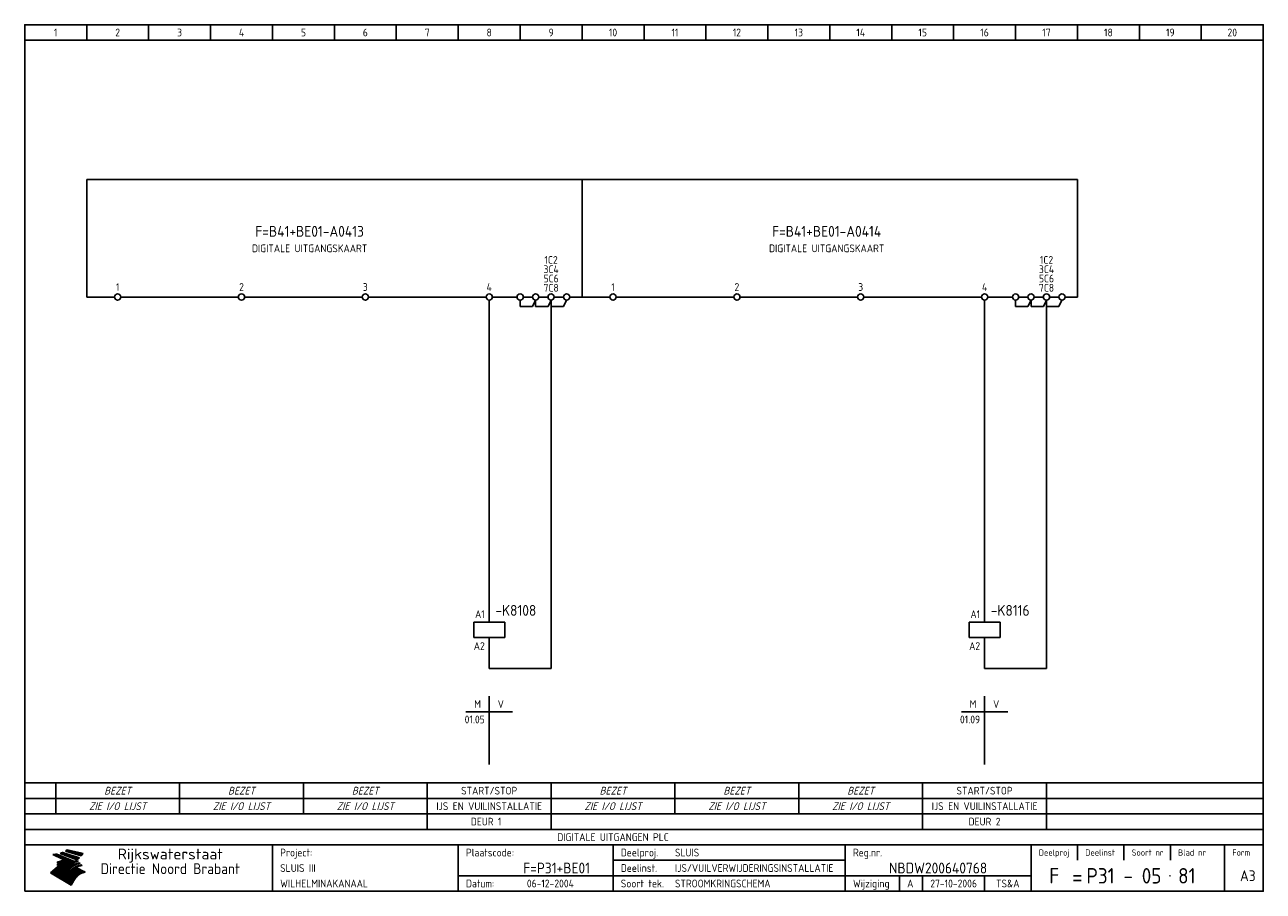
# Model space of a CAD drawing. Extents: x 10 to 410, y 10 to 290.
import ezdxf
from ezdxf.enums import TextEntityAlignment as Align

# ---------------------------------------------------------------- set-up
doc = ezdxf.new("R2010")
doc.units = 0
doc.header["$LTSCALE"] = 15
doc.header["$MEASUREMENT"] = 0
for name, color, linetype in [('0-25', 7, 'CONTINUOUS'), ('0-35', 2, 'CONTINUOUS'), ('0-50', 3, 'CONTINUOUS'), ('B-25', 7, 'CONTINUOUS'), ('B-35', 2, 'CONTINUOUS'), ('S-25', 7, 'CONTINUOUS')]:
    doc.layers.add(name, color=color, linetype=linetype)
doc.styles.add('ISO', font='iso.shx')
doc.styles.get("Standard").update_dxf_attribs({"font": 'iso.shx'})

# ---------------------------------------------------------------- blocks, each defined once
blk = doc.blocks.new('0035')
at = {"layer": 'S-25'}
blk.add_circle((0, 0), 1, dxfattribs=at)
at = {"layer": 'B-25'}
blk.add_attdef('OM1', text='', height=2.5, dxfattribs=at).set_placement((0, -3.01), align=Align.MIDDLE)
blk = doc.blocks.new('0059')
at = {"layer": 'S-25'}
for p, q in [((0, 0), (0, -5)), ((-5, -5), (5, -5)), ((-5, -10), (-5, -5)), ((5, -10), (5, -5)), ((-5, -10), (5, -10)), ((0, -10), (0, -15))]:
    blk.add_line(p, q, dxfattribs=at)
at = {"layer": 'B-25'}
for tag, p in [('KN1', (-1.43, -3.73)), ('KN2', (-1.43, -14.01))]:
    blk.add_attdef(tag, text='', height=2.5, dxfattribs=at).set_placement(p, align=Align.RIGHT)
at = {"layer": 'B-35'}
blk.add_attdef('KT', (7.14, -8.99), '', height=3.5, dxfattribs=at)
blk = doc.blocks.new('0060')
at = {"layer": 'S-25'}
for p, q in [((0, 0), (0, -22)), ((-7.5, -5), (0, -5)), ((7.5, -5), (0, -5))]:
    blk.add_line(p, q, dxfattribs=at)
at = {"layer": 'B-25', "style": 'ISO'}
blk.add_text('M', height=2.5, dxfattribs=at).set_placement((-3.75, -2.5), align=Align.MIDDLE_CENTER)
blk.add_text('V', height=2.5, dxfattribs=at).set_placement((3.75, -2.5), align=Align.MIDDLE)
at = {"layer": 'B-25'}
for tag, p in [('M1', (-1.43, -8.73)), ('M2', (-1.43, -12.73)), ('M3', (-1.43, -16.73)), ('M4', (-1.43, -20.73))]:
    blk.add_attdef(tag, text='', height=2.5, dxfattribs=at).set_placement(p, align=Align.RIGHT)
for tag, p in [('V1', (1.57, -8.73)), ('V2', (1.57, -12.73)), ('V3', (1.57, -16.73)), ('V4', (1.57, -20.73))]:
    blk.add_attdef(tag, p, '', height=2.5, dxfattribs=at)
blk = doc.blocks.new('KADERA3')
at = {"layer": '0-25'}
for p, q in [((30, 285), (30, 290)), ((50, 285), (50, 290)), ((70, 285), (70, 290)), ((90, 285), (90, 290)), ((110, 285), (110, 290)), ((130, 285), (130, 290)), ((150, 285), (150, 290)), ((170, 285), (170, 290)), ((190, 285), (190, 290)), ((210, 285), (210, 290)), ((230, 285), (230, 290)), ((250, 285), (250, 290)), ((270, 285), (270, 290)), ((290, 285), (290, 290)), ((310, 285), (310, 290)), ((330, 285), (330, 290)), ((350, 285), (350, 290)), ((370, 285), (370, 290)), ((390, 285), (390, 290)), ((10, 285), (410, 285)), ((410, 35), (10, 35)), ((410, 30), (10, 30)), ((350, 25), (350, 20)), ((365, 25), (365, 20)), ((380, 25), (380, 20)), ((200, 20), (275, 20)), ((150, 15), (335, 15)), ((292.5, 15), (292.5, 10)), ((300, 15), (300, 10)), ((320, 15), (320, 10))]:
    blk.add_line(p, q, dxfattribs=at)
at = {"layer": '0-25', "color": 7}
for p, q in [((19.1, 21.89), (25.12, 19)), ((19.1, 21.89), (25.12, 19)), ((19.17, 21.86), (20.7, 21.86)), ((19.29, 21.8), (20.83, 21.8)), ((19.4, 21.75), (20.96, 21.75)), ((19.52, 21.69), (21.09, 21.69)), ((19.64, 21.63), (21.22, 21.63)), ((19.74, 21.92), (20.56, 21.92)), ((19.75, 21.58), (21.36, 21.58)), ((19.87, 21.52), (21.49, 21.52)), ((19.99, 21.47), (21.62, 21.47)), ((20.11, 21.41), (21.75, 21.41)), ((20.22, 21.35), (21.88, 21.35)), ((20.25, 21.97), (20.43, 21.97)), ((20.34, 21.3), (22.02, 21.3)), ((20.38, 21.99), (26.02, 19.59)), ((20.38, 21.99), (26.02, 19.59)), ((20.46, 21.24), (22.15, 21.24)), ((20.57, 21.18), (22.28, 21.18)), ((20.69, 21.13), (22.41, 21.13)), ((20.81, 21.07), (22.55, 21.07)), ((20.92, 21.02), (22.68, 21.02)), ((21.04, 20.96), (22.81, 20.96)), ((21.16, 20.9), (22.94, 20.9)), ((21.27, 20.85), (23.07, 20.85)), ((21.39, 20.79), (23.21, 20.79)), ((21.47, 22.25), (26.83, 20.19)), ((21.47, 22.25), (26.83, 20.19)), ((21.49, 22.25), (23.07, 22.25)), ((21.51, 20.73), (23.34, 20.73)), ((21.6, 22.2), (23.25, 22.2)), ((21.63, 20.68), (23.47, 20.68)), ((21.65, 22.31), (22.89, 22.31)), ((21.74, 20.62), (23.6, 20.62)), ((21.75, 22.14), (23.42, 22.14)), ((21.8, 22.37), (22.71, 22.37)), ((21.86, 20.57), (23.73, 20.57)), ((21.9, 22.08), (23.6, 22.08)), ((21.94, 22.42), (22.53, 22.42)), ((21.98, 20.51), (23.87, 20.51)), ((22.04, 22.03), (23.78, 22.03)), ((22.06, 22.48), (22.36, 22.48)), ((22.09, 20.45), (24, 20.45)), ((22.18, 22.53), (27.65, 20.8)), ((22.18, 22.53), (27.65, 20.8)), ((22.19, 21.97), (23.96, 21.97)), ((22.21, 20.4), (24.13, 20.4)), ((22.33, 20.34), (24.26, 20.34)), ((22.34, 21.92), (24.13, 21.92)), ((22.37, 20), (23.08, 20)), ((22.44, 20.28), (24.4, 20.28)), ((22.48, 21.86), (24.31, 21.86)), ((22.49, 20.06), (23.04, 20.06)), ((22.56, 20.23), (24.53, 20.23)), ((22.61, 20.12), (22.93, 20.12)), ((22.63, 21.8), (24.49, 21.8)), ((22.68, 20.17), (24.66, 20.17)), ((22.71, 20.17), (22.82, 20.17)), ((23.11, 20.02), (22.77, 20.2)), ((23.11, 20.02), (22.77, 20.2)), ((22.78, 21.75), (24.67, 21.75)), ((22.79, 20.12), (24.79, 20.12)), ((22.91, 20.06), (24.92, 20.06)), ((22.92, 21.69), (24.85, 21.69)), ((23.03, 20), (25.06, 20)), ((23.07, 21.63), (25.02, 21.63)), ((23.14, 22.99), (28.22, 21.46)), ((23.14, 22.99), (28.22, 21.46)), ((23.15, 22.98), (25.33, 22.98)), ((23.22, 21.58), (25.2, 21.58)), ((23.23, 23.04), (25.09, 23.04)), ((23.32, 23.1), (24.84, 23.1)), ((23.34, 22.93), (25.57, 22.93)), ((23.36, 21.52), (25.38, 21.52)), ((23.4, 23.15), (24.6, 23.15)), ((23.49, 23.21), (24.36, 23.21)), ((23.51, 21.47), (25.56, 21.47)), ((23.52, 22.87), (25.81, 22.87)), ((23.57, 23.27), (24.12, 23.27)), ((23.64, 23.32), (23.87, 23.32)), ((23.66, 21.41), (25.74, 21.41)), ((23.7, 23.36), (28.82, 22.17)), ((23.7, 23.36), (28.82, 22.17)), ((23.71, 22.82), (26.06, 22.82)), ((23.8, 21.35), (25.91, 21.35)), ((23.9, 22.76), (26.3, 22.76)), ((23.95, 21.3), (26.09, 21.3)), ((24.09, 22.7), (26.54, 22.7)), ((24.09, 21.24), (26.27, 21.24)), ((24.24, 21.18), (26.45, 21.18)), ((24.27, 22.65), (26.78, 22.65)), ((24.39, 21.13), (26.62, 21.13)), ((24.46, 22.59), (27.03, 22.59)), ((24.53, 21.07), (26.8, 21.07)), ((24.65, 22.53), (27.27, 22.53)), ((24.68, 21.02), (26.98, 21.02)), ((24.83, 20.96), (27.16, 20.96)), ((24.84, 22.48), (27.51, 22.48)), ((24.97, 20.9), (27.34, 20.9)), ((25.02, 22.42), (27.75, 22.42)), ((25.12, 20.85), (27.51, 20.85)), ((25.21, 22.37), (28, 22.37)), ((25.27, 20.79), (27.63, 20.79)), ((25.4, 22.31), (28.24, 22.31)), ((25.41, 20.73), (27.57, 20.73)), ((25.56, 20.68), (27.51, 20.68)), ((25.58, 22.25), (28.48, 22.25)), ((25.71, 20.62), (27.44, 20.62)), ((25.77, 22.2), (28.72, 22.2)), ((25.85, 20.57), (27.37, 20.57)), ((25.96, 22.14), (28.79, 22.14)), ((26, 20.51), (27.29, 20.51)), ((26.15, 22.08), (28.75, 22.08)), ((26.15, 20.45), (27.22, 20.45)), ((26.29, 20.4), (27.14, 20.4)), ((26.33, 22.03), (28.71, 22.03)), ((26.44, 20.34), (27.06, 20.34)), ((26.52, 21.97), (28.66, 21.97)), ((26.59, 20.28), (26.97, 20.28)), ((26.71, 21.92), (28.62, 21.92)), ((26.73, 20.23), (26.89, 20.23)), ((26.9, 21.86), (28.57, 21.86)), ((27.08, 21.8), (28.52, 21.8)), ((27.27, 21.75), (28.48, 21.75)), ((27.46, 21.69), (28.43, 21.69)), ((27.65, 21.63), (28.38, 21.63)), ((27.83, 21.58), (28.33, 21.58)), ((28.02, 21.52), (28.28, 21.52)), ((28.21, 21.47), (28.22, 21.47)), ((20.58, 17.88), (18.3, 16)), ((20.58, 17.88), (18.3, 16)), ((24.94, 11.97), (18.3, 16)), ((24.94, 11.97), (18.3, 16)), ((18.31, 16.01), (20.96, 16.01)), ((18.38, 16.07), (21.46, 16.07)), ((18.45, 16.12), (21.88, 16.12)), ((18.52, 16.18), (22.15, 16.18)), ((18.59, 16.23), (22.38, 16.23)), ((18.65, 16.29), (22.58, 16.29)), ((18.72, 16.35), (22.75, 16.35)), ((18.79, 16.4), (22.91, 16.4)), ((18.86, 16.46), (20.6, 16.46)), ((18.93, 16.52), (20.6, 16.52)), ((18.99, 16.57), (20.6, 16.57)), ((19.06, 16.63), (20.6, 16.63)), ((19.13, 16.68), (20.6, 16.68)), ((19.2, 16.74), (20.6, 16.74)), ((19.27, 16.8), (20.6, 16.8)), ((19.33, 16.85), (21.07, 16.85)), ((19.4, 16.91), (21.55, 16.91)), ((19.47, 16.97), (21.88, 16.97)), ((19.54, 17.02), (22.13, 17.02)), ((19.61, 17.08), (22.34, 17.08)), ((19.67, 17.13), (20.6, 17.13)), ((19.74, 17.19), (20.6, 17.19)), ((19.81, 17.25), (20.6, 17.25)), ((19.88, 17.3), (20.6, 17.3)), ((19.95, 17.36), (20.6, 17.36)), ((20.01, 17.42), (20.6, 17.42)), ((20.08, 17.47), (20.93, 17.47)), ((20.15, 17.53), (21.26, 17.53)), ((20.22, 17.58), (21.51, 17.58)), ((20.29, 17.64), (21.72, 17.64)), ((20.35, 17.7), (21.9, 17.7)), ((20.42, 17.75), (22.07, 17.75)), ((20.49, 17.81), (22.22, 17.81)), ((20.56, 17.87), (22.36, 17.87)), ((20.6, 19.11), (20.58, 19.51)), ((20.6, 19.11), (20.58, 19.51)), ((20.58, 19.5), (22.09, 19.5)), ((20.58, 19.44), (21.95, 19.44)), ((20.59, 19.38), (21.79, 19.38)), ((20.59, 19.33), (21.62, 19.33)), ((20.59, 19.27), (21.42, 19.27)), ((20.6, 19.22), (21.2, 19.22)), ((20.6, 19.16), (20.93, 19.16)), ((20.6, 19.11), (20.69, 19.12)), ((20.6, 19.11), (20.69, 19.12)), ((20.6, 18.79), (20.77, 18.81)), ((20.6, 18.79), (20.77, 18.81)), ((20.6, 18.29), (20.6, 18.79)), ((20.6, 18.29), (20.6, 18.79)), ((20.6, 18.77), (22.46, 18.77)), ((20.6, 18.71), (22.33, 18.71)), ((20.6, 18.65), (22.19, 18.65)), ((20.6, 18.6), (22.04, 18.6)), ((20.6, 18.54), (21.87, 18.54)), ((20.6, 18.48), (21.68, 18.48)), ((20.6, 18.43), (21.46, 18.43)), ((20.6, 18.37), (21.21, 18.37)), ((20.6, 18.32), (20.87, 18.32)), ((20.6, 18.29), (20.88, 18.32)), ((20.6, 18.29), (20.88, 18.32)), ((20.6, 17.88), (20.86, 17.91)), ((20.6, 17.88), (20.86, 17.91)), ((20.6, 17.43), (20.97, 17.48)), ((20.6, 17.43), (20.97, 17.48)), ((20.6, 17.43), (20.6, 17.09)), ((20.6, 17.43), (20.6, 17.09)), ((20.6, 17.09), (21.26, 17.16)), ((20.6, 17.09), (21.26, 17.16)), ((20.6, 16.8), (21.37, 16.89)), ((20.6, 16.8), (21.37, 16.89)), ((20.6, 16.8), (20.6, 16.45)), ((20.6, 16.8), (20.6, 16.45)), ((20.6, 16.45), (21.56, 16.56)), ((20.6, 16.45), (21.56, 16.56)), ((20.6, 15.97), (21.67, 16.09)), ((20.6, 15.97), (21.67, 16.09)), ((20.7, 16.46), (23.06, 16.46)), ((20.9, 19.55), (22.23, 19.55)), ((20.9, 18.82), (22.59, 18.82)), ((20.98, 17.92), (22.5, 17.92)), ((21.02, 17.13), (22.53, 17.13)), ((21.19, 19.61), (22.35, 19.61)), ((21.2, 16.52), (23.2, 16.52)), ((21.32, 18.88), (22.71, 18.88)), ((21.32, 17.98), (22.62, 17.98)), ((21.42, 19.67), (22.47, 19.67)), ((21.47, 17.19), (22.7, 17.19)), ((21.59, 18.03), (22.74, 18.03)), ((21.61, 18.93), (22.82, 18.93)), ((21.62, 19.72), (22.59, 19.72)), ((21.72, 16.57), (23.32, 16.57)), ((21.77, 17.25), (22.85, 17.25)), ((21.8, 19.78), (22.69, 19.78)), ((21.8, 18.09), (22.85, 18.09)), ((21.84, 18.99), (22.92, 18.99)), ((21.96, 19.83), (22.79, 19.83)), ((21.99, 18.15), (22.95, 18.15)), ((22.01, 17.3), (22.99, 17.3)), ((22.03, 19.05), (23.03, 19.05)), ((22.1, 16.63), (23.44, 16.63)), ((22.11, 19.89), (22.89, 19.89)), ((22.16, 18.2), (23.05, 18.2)), ((22.21, 19.1), (23.12, 19.1)), ((22.21, 17.36), (23.12, 17.36)), ((22.24, 19.95), (22.99, 19.95)), ((22.31, 18.26), (23.15, 18.26)), ((22.36, 19.16), (23.22, 19.16)), ((22.38, 16.68), (23.56, 16.68)), ((22.39, 17.42), (23.24, 17.42)), ((22.45, 18.32), (23.24, 18.32)), ((22.51, 19.22), (23.3, 19.22)), ((22.56, 17.47), (23.36, 17.47)), ((22.59, 18.37), (23.33, 18.37)), ((22.6, 16.74), (23.66, 16.74)), ((22.64, 19.27), (23.39, 19.27)), ((22.71, 18.43), (23.42, 18.43)), ((22.71, 17.53), (23.47, 17.53)), ((22.77, 19.33), (23.47, 19.33)), ((22.79, 16.8), (23.77, 16.8)), ((22.83, 18.48), (23.5, 18.48)), ((22.84, 17.58), (23.57, 17.58)), ((22.89, 19.38), (23.55, 19.38)), ((22.94, 18.54), (23.58, 18.54)), ((22.96, 16.85), (23.86, 16.85)), ((22.97, 17.64), (23.67, 17.64)), ((23, 19.44), (23.63, 19.44)), ((23.04, 18.6), (23.66, 18.6)), ((23.1, 19.5), (23.72, 19.5)), ((23.1, 17.7), (23.77, 17.7)), ((23.12, 16.91), (23.96, 16.91)), ((23.14, 18.65), (23.74, 18.65)), ((23.15, 19.95), (25.19, 19.95)), ((23.21, 19.55), (23.8, 19.55)), ((23.21, 17.75), (23.86, 17.75)), ((23.21, 16.01), (28.9, 16.01)), ((23.24, 18.71), (23.82, 18.71)), ((23.26, 19.89), (25.32, 19.89)), ((23.26, 16.97), (24.05, 16.97)), ((23.3, 19.61), (23.88, 19.61)), ((23.32, 17.81), (23.95, 17.81)), ((23.33, 18.77), (23.91, 18.77)), ((23.37, 16.07), (29.08, 16.07)), ((23.38, 19.83), (25.45, 19.83)), ((23.39, 19.67), (23.81, 19.67)), ((23.39, 17.02), (24.14, 17.02)), ((23.42, 18.82), (23.99, 18.82)), ((23.42, 17.87), (24.03, 17.87)), ((23.45, 19.7), (23.58, 19.79)), ((23.45, 19.7), (23.58, 19.79)), ((23.48, 19.72), (23.7, 19.72)), ((23.5, 19.78), (25.58, 19.78)), ((23.51, 18.88), (24.07, 18.88)), ((23.51, 16.12), (29.27, 16.12)), ((23.52, 17.92), (24.11, 17.92)), ((23.52, 17.08), (24.22, 17.08)), ((23.54, 18.9), (24.3, 19.42)), ((23.54, 18.9), (24.3, 19.42)), ((23.56, 19.78), (23.59, 19.78)), ((23.56, 19.39), (23.9, 19.62)), ((23.56, 19.39), (23.9, 19.62)), ((23.58, 19.79), (23.9, 19.62)), ((23.58, 19.79), (23.9, 19.62)), ((23.59, 18.93), (24.15, 18.93)), ((23.61, 19.72), (25.72, 19.72)), ((23.62, 17.98), (24.2, 17.98)), ((23.63, 17.13), (24.3, 17.13)), ((23.65, 18.59), (24.62, 19.25)), ((23.65, 18.59), (24.62, 19.25)), ((29.41, 16.17), (23.65, 16.17)), ((23.67, 18.99), (24.23, 18.99)), ((23.71, 18.03), (24.28, 18.03)), ((23.73, 19.67), (25.85, 19.67)), ((23.75, 19.05), (24.32, 19.05)), ((23.75, 17.19), (24.38, 17.19)), ((23.77, 16.23), (29.47, 16.23)), ((23.79, 18.09), (24.36, 18.09)), ((23.83, 19.1), (24.4, 19.1)), ((23.85, 19.61), (25.98, 19.61)), ((23.85, 17.25), (24.46, 17.25)), ((23.88, 18.15), (24.44, 18.15)), ((23.89, 16.29), (29.36, 16.29)), ((23.92, 19.16), (24.48, 19.16)), ((23.94, 18.19), (25.23, 19.07)), ((23.94, 18.19), (25.23, 19.07)), ((23.95, 17.3), (24.55, 17.3)), ((23.96, 19.55), (25.96, 19.55)), ((23.96, 18.2), (24.53, 18.2)), ((24, 19.22), (24.56, 19.22)), ((24, 16.35), (29.24, 16.35)), ((24.04, 18.26), (24.61, 18.26)), ((24.05, 17.36), (24.63, 17.36)), ((24.06, 17.88), (25.34, 18.76)), ((24.06, 17.88), (25.34, 18.76)), ((24.08, 19.5), (25.88, 19.5)), ((24.08, 19.27), (24.58, 19.27)), ((24.11, 16.4), (29.13, 16.4)), ((24.13, 18.32), (24.69, 18.32)), ((24.14, 17.42), (24.71, 17.42)), ((24.16, 19.33), (24.47, 19.33)), ((24.2, 19.44), (25.79, 19.44)), ((24.21, 18.37), (24.77, 18.37)), ((24.21, 16.46), (29.02, 16.46)), ((24.23, 17.47), (24.79, 17.47)), ((24.24, 17.48), (25.52, 18.36)), ((24.24, 17.48), (25.52, 18.36)), ((24.25, 19.38), (24.36, 19.38)), ((24.29, 18.43), (24.85, 18.43)), ((24.3, 19.42), (24.62, 19.25)), ((24.3, 19.42), (24.62, 19.25)), ((24.31, 19.38), (25.71, 19.38)), ((24.31, 17.53), (24.87, 17.53)), ((24.31, 16.52), (28.91, 16.52)), ((24.35, 17.17), (25.64, 18.05)), ((24.35, 17.17), (25.64, 18.05)), ((24.37, 18.48), (24.94, 18.48)), ((24.39, 17.58), (24.96, 17.58)), ((24.4, 16.57), (28.79, 16.57)), ((24.43, 19.33), (25.62, 19.33)), ((24.45, 18.54), (25.02, 18.54)), ((24.47, 17.64), (25.04, 17.64)), ((24.49, 16.63), (28.68, 16.63)), ((24.54, 18.6), (25.1, 18.6)), ((24.55, 19.27), (25.54, 19.27)), ((24.56, 17.7), (25.12, 17.7)), ((24.57, 16.68), (28.57, 16.68)), ((24.62, 18.65), (25.18, 18.65)), ((24.63, 16.72), (25.91, 17.6)), ((24.63, 16.72), (25.91, 17.6)), ((24.64, 17.75), (25.2, 17.75)), ((24.66, 16.74), (28.45, 16.74)), ((24.67, 19.22), (25.45, 19.22)), ((24.7, 18.71), (25.27, 18.71)), ((24.72, 17.81), (25.29, 17.81)), ((24.74, 16.8), (28.34, 16.8)), ((24.78, 19.16), (25.37, 19.16)), ((24.78, 18.77), (25.34, 18.77)), ((24.8, 17.87), (25.37, 17.87)), ((24.82, 16.85), (28.23, 16.85)), ((24.87, 18.82), (25.4, 18.82)), ((24.89, 17.92), (25.45, 17.92)), ((24.9, 19.1), (25.28, 19.1)), ((24.9, 16.91), (28.11, 16.91)), ((24.95, 18.88), (25.45, 18.88)), ((24.97, 17.98), (25.53, 17.98)), ((24.99, 16.97), (28, 16.97)), ((25.02, 19.05), (25.2, 19.05)), ((25.03, 18.93), (25.51, 18.93)), ((25.05, 18.03), (25.61, 18.03)), ((25.07, 17.02), (27.89, 17.02)), ((25.11, 18.99), (25.57, 18.99)), ((26.02, 19.59), (25.12, 19)), ((26.02, 19.59), (25.12, 19)), ((25.13, 18.09), (25.68, 18.09)), ((25.15, 17.08), (27.77, 17.08)), ((25.19, 19.05), (25.63, 19.05)), ((25.21, 18.15), (25.75, 18.15)), ((25.23, 17.13), (27.66, 17.13)), ((25.26, 19.1), (25.7, 19.1)), ((25.3, 18.2), (25.82, 18.2)), ((25.31, 17.19), (27.55, 17.19)), ((25.33, 19.16), (25.77, 19.16)), ((25.38, 18.26), (25.89, 18.26)), ((25.39, 19.22), (25.85, 19.22)), ((25.4, 17.25), (27.43, 17.25)), ((25.46, 18.32), (25.97, 18.32)), ((25.47, 19.27), (25.93, 19.27)), ((25.48, 17.3), (27.32, 17.3)), ((25.54, 19.33), (26.03, 19.33)), ((25.54, 18.37), (26.06, 18.37)), ((25.56, 17.36), (27.21, 17.36)), ((25.62, 18.43), (26.14, 18.43)), ((25.63, 19.38), (26.13, 19.38)), ((25.64, 17.42), (27.1, 17.42)), ((25.7, 18.48), (26.24, 18.48)), ((25.72, 19.44), (26.24, 19.44)), ((25.73, 17.47), (26.98, 17.47)), ((25.79, 18.54), (26.34, 18.54)), ((25.81, 17.53), (26.87, 17.53)), ((25.82, 19.5), (26.36, 19.5)), ((25.89, 18.6), (26.46, 18.6)), ((25.89, 17.58), (26.76, 17.58)), ((25.93, 19.55), (26.53, 19.55)), ((25.96, 17.64), (26.64, 17.64)), ((25.99, 18.65), (26.58, 18.65)), ((26.04, 17.7), (26.59, 17.7)), ((26.06, 19.61), (26.85, 19.61)), ((26.1, 18.71), (26.72, 18.71)), ((26.12, 17.75), (26.67, 17.75)), ((26.2, 17.81), (26.76, 17.81)), ((26.21, 19.67), (27.23, 19.67)), ((26.23, 18.77), (26.89, 18.77)), ((26.29, 17.87), (26.86, 17.87)), ((26.37, 18.82), (27.09, 18.82)), ((26.39, 17.92), (26.97, 17.92)), ((26.44, 19.72), (27.18, 19.72)), ((26.49, 17.98), (27.09, 17.98)), ((26.53, 18.88), (27.34, 18.88)), ((26.56, 17.68), (29.54, 16.2)), ((26.56, 17.68), (29.54, 16.2)), ((26.6, 18.03), (27.22, 18.03)), ((26.72, 18.09), (27.38, 18.09)), ((26.73, 18.93), (27.66, 18.93)), ((26.85, 18.15), (27.56, 18.15)), ((26.99, 18.99), (27.9, 18.99)), ((27, 18.2), (27.8, 18.2)), ((27.13, 19.78), (27.25, 19.64)), ((27.13, 19.78), (27.25, 19.64)), ((27.18, 18.26), (28.13, 18.26)), ((27.26, 19.05), (27.84, 19.05)), ((27.39, 18.32), (28.47, 18.32)), ((27.7, 18.37), (28.49, 18.37)), ((27.78, 19.1), (27.93, 18.96)), ((27.78, 19.1), (27.93, 18.96)), ((28, 18.43), (28.44, 18.43)), ((28.29, 15.83), (29.54, 16.2)), ((28.29, 15.83), (29.54, 16.2)), ((28.39, 18.48), (28.54, 18.32)), ((28.39, 18.48), (28.54, 18.32)), ((29.54, 16.2), (29.45, 16.17)), ((29.54, 16.2), (29.45, 16.17)), ((29.46, 16.18), (29.47, 16.18)), ((18.38, 15.95), (20.6, 15.95)), ((18.47, 15.9), (20.6, 15.9)), ((18.57, 15.84), (20.6, 15.84)), ((18.66, 15.78), (20.6, 15.78)), ((18.75, 15.73), (20.6, 15.73)), ((18.85, 15.67), (20.6, 15.67)), ((18.94, 15.62), (20.6, 15.62)), ((19.03, 15.56), (27.83, 15.56)), ((19.12, 15.5), (27.75, 15.5)), ((19.22, 15.45), (27.66, 15.45)), ((19.31, 15.39), (27.58, 15.39)), ((19.4, 15.33), (27.5, 15.33)), ((19.49, 15.28), (27.43, 15.28)), ((19.59, 15.22), (27.36, 15.22)), ((19.68, 15.17), (27.29, 15.17)), ((19.77, 15.11), (27.22, 15.11)), ((19.86, 15.05), (27.15, 15.05)), ((19.96, 15), (27.09, 15)), ((20.05, 14.94), (27.02, 14.94)), ((20.14, 14.88), (26.96, 14.88)), ((20.24, 14.83), (26.9, 14.83)), ((20.33, 14.77), (26.84, 14.77)), ((20.42, 14.72), (26.79, 14.72)), ((20.51, 14.66), (26.73, 14.66)), ((20.6, 15.97), (20.6, 15.58)), ((20.6, 15.97), (20.6, 15.58)), ((20.6, 15.58), (21.95, 15.73)), ((20.6, 15.58), (21.95, 15.73)), ((20.61, 14.6), (26.68, 14.6)), ((20.7, 14.55), (26.62, 14.55)), ((20.79, 14.49), (26.57, 14.49)), ((20.88, 14.43), (26.52, 14.43)), ((20.94, 15.62), (27.92, 15.62)), ((20.98, 14.38), (26.47, 14.38)), ((21.07, 14.32), (26.42, 14.32)), ((21.16, 14.27), (26.38, 14.27)), ((21.25, 14.21), (26.33, 14.21)), ((21.35, 14.15), (26.29, 14.15)), ((21.44, 14.1), (26.24, 14.1)), ((21.45, 15.67), (28.01, 15.67)), ((21.53, 14.04), (26.2, 14.04)), ((21.63, 13.98), (26.16, 13.98)), ((21.72, 13.93), (26.12, 13.93)), ((21.81, 13.87), (26.08, 13.87)), ((21.9, 13.82), (26.04, 13.82)), ((21.96, 15.73), (28.11, 15.73)), ((22, 13.76), (26, 13.76)), ((22.09, 13.7), (25.96, 13.7)), ((22.18, 13.65), (25.93, 13.65)), ((22.27, 13.59), (25.89, 13.59)), ((22.34, 15.78), (28.21, 15.78)), ((22.37, 13.53), (25.86, 13.53)), ((22.46, 13.48), (25.82, 13.48)), ((22.55, 13.42), (25.79, 13.42)), ((22.62, 15.84), (28.33, 15.84)), ((22.65, 13.37), (25.76, 13.37)), ((22.74, 13.31), (25.73, 13.31)), ((22.83, 13.25), (25.69, 13.25)), ((22.84, 15.9), (28.52, 15.9)), ((22.92, 13.2), (25.66, 13.2)), ((23.02, 13.14), (25.63, 13.14)), ((23.04, 15.95), (28.71, 15.95)), ((23.11, 13.08), (25.59, 13.08)), ((23.2, 13.03), (25.56, 13.03)), ((23.29, 12.97), (25.53, 12.97)), ((23.39, 12.92), (25.5, 12.92)), ((23.48, 12.86), (25.46, 12.86)), ((23.57, 12.8), (25.43, 12.8)), ((23.66, 12.75), (25.4, 12.75)), ((23.76, 12.69), (25.36, 12.69)), ((23.85, 12.63), (25.33, 12.63)), ((23.94, 12.58), (25.3, 12.58)), ((24.04, 12.52), (25.26, 12.52)), ((24.13, 12.47), (25.23, 12.47)), ((24.22, 12.41), (25.2, 12.41)), ((24.31, 12.35), (25.17, 12.35)), ((24.41, 12.3), (25.13, 12.3)), ((24.5, 12.24), (25.1, 12.24)), ((24.59, 12.18), (25.07, 12.18)), ((24.68, 12.13), (25.03, 12.13)), ((24.78, 12.07), (25, 12.07)), ((24.87, 12.02), (24.97, 12.02)), ((24.94, 11.97), (25.81, 13.45)), ((24.94, 11.97), (25.81, 13.45))]:
    blk.add_line(p, q, dxfattribs=at)
for centre, radius, start, end in [((19.15, 29.7), 7.8, 269.6055, 279.0886), ((19.15, 29.7), 7.8, 269.6055, 279.0886), ((19.93, 25.38), 5.91, 276.3402, 298.7463), ((19.93, 25.38), 5.91, 276.3402, 298.7463), ((19.84, 25.09), 6.03, 278.129, 302.868), ((19.84, 25.09), 6.03, 278.129, 302.868), ((19.84, 27.26), 5.27, 288.0217, 296.3084), ((19.84, 27.26), 5.27, 288.0217, 296.3084), ((20.49, 27.56), 5.28, 300.0654, 307.393), ((20.49, 27.56), 5.28, 300.0654, 307.393), ((24.11, 24.7), 5.26, 301.1147, 312.2814), ((24.11, 24.7), 5.26, 301.1147, 312.2814), ((21.95, 27.32), 8.59, 316.9248, 323.1399), ((21.95, 27.32), 8.59, 316.9248, 323.1399), ((20.21, 23.78), 5.91, 273.6149, 304.3803), ((20.21, 23.78), 5.91, 273.6149, 304.3803), ((20.35, 24.56), 5.76, 274.164, 302.5474), ((20.35, 24.56), 5.76, 274.164, 302.5474), ((20.05, 24.28), 6.02, 277.9472, 305.7139), ((20.05, 24.28), 6.02, 277.9472, 305.7139), ((20.04, 23.49), 6.09, 278.8115, 306.4242), ((20.04, 23.49), 6.09, 278.8115, 306.4242), ((20.53, 23.07), 5.96, 277.0519, 304.973), ((20.53, 23.07), 5.96, 277.0519, 304.973), ((20.72, 22.76), 5.91, 276.3402, 304.3803), ((20.72, 22.76), 5.91, 276.3402, 304.3803), ((21.06, 22.34), 5.81, 274.9043, 303.1745), ((21.06, 22.34), 5.81, 274.9043, 303.1745), ((20.82, 22.06), 6.04, 278.1111, 305.8489), ((20.82, 22.06), 6.04, 278.1111, 305.8489), ((21.3, 21.6), 5.91, 276.3402, 304.3803), ((21.3, 21.6), 5.91, 276.3402, 304.3803), ((27.05, 17.17), 2.63, 107.4286, 133.7799), ((27.05, 17.17), 2.63, 107.4286, 133.7799), ((27.45, 16.91), 2.81, 110.4143, 138.7411), ((27.45, 16.91), 2.81, 110.4143, 138.7411), ((27.57, 15.64), 3.4, 98.1566, 126.9045), ((27.57, 15.64), 3.4, 98.1566, 126.9045), ((27.91, 15.54), 3.39, 100.5835, 132.088), ((27.91, 15.54), 3.39, 100.5835, 132.088), ((28.21, 14.74), 3.67, 95.7581, 128.7216), ((28.21, 14.74), 3.67, 95.7581, 128.7216), ((27.01, 16.84), 2.93, 87.7348, 104.8316), ((27.01, 16.84), 2.93, 87.7348, 104.8316), ((27.37, 15.71), 3.93, 91.7838, 103.2817), ((27.37, 15.71), 3.93, 91.7838, 103.2817), ((28.4, 15.05), 3.21, 96.3886, 125.0052), ((28.4, 15.05), 3.21, 96.3886, 125.0052), ((27.82, 16.31), 2.8, 90.634, 105.1984), ((27.82, 16.31), 2.8, 90.634, 105.1984), ((28.19, 15.04), 3.93, 93.8342, 103.2817), ((28.19, 15.04), 3.93, 93.8342, 103.2817), ((28.58, 15.69), 2.8, 93.8141, 105.1984), ((28.58, 15.69), 2.8, 93.8141, 105.1984), ((28.95, 14.41), 3.93, 96.0135, 103.2817), ((28.95, 14.41), 3.93, 96.0135, 103.2817), ((31.24, 10.26), 6.3, 117.9568, 149.6251), ((31.24, 10.26), 6.3, 117.9568, 149.6251)]:
    blk.add_arc(centre, radius, start, end, dxfattribs=at)
at = {"layer": '0-35'}
for p, q in [((90, 25), (90, 10)), ((150, 25), (150, 10)), ((200, 25), (200, 10)), ((275, 25), (275, 10)), ((335, 25), (335, 10)), ((397.5, 25), (397.5, 10))]:
    blk.add_line(p, q, dxfattribs=at)
at = {"layer": '0-50'}
for p, q in [((10, 25), (410, 25)), ((348.75, 15), (351.25, 15)), ((348.75, 13.5), (351.25, 13.5))]:
    blk.add_line(p, q, dxfattribs=at)
blk.add_lwpolyline([(10, 10), (410, 10), (410, 290), (10, 290)], close=True, dxfattribs=at)
at = {"layer": '0-50', "const_width": 0.25}
blk.add_lwpolyline([(379.75, 15, 1), (380, 15, 1)], format="xyb", close=True, dxfattribs=at)
at = {"layer": '0-25', "style": 'ISO'}
for s, height, p in [('Project:', 2.5, (92.5, 22.5)), ('Plaatscode:', 2.5, (152.5, 22.5)), ('Deelproj.', 2.5, (202.5, 22.5)), ('Reg.nr.', 2.5, (277.5, 22.5)), ('Deelproj', 2, (337.5, 22.5)), ('Deelinst', 2, (352.5, 22.5)), ('Soort nr', 2, (367.5, 22.5)), ('Blad nr', 2, (382.5, 22.5)), ('Form', 2, (400, 22.5)), ('Deelinst.', 2.5, (202.5, 17.5)), ('Datum:', 2.5, (152.5, 12.5)), ('Soort tek.', 2.5, (202.5, 12.5)), ('Wijziging', 2.5, (277.5, 12.5))]:
    blk.add_text(s, height=height, dxfattribs=at).set_placement(p, align=Align.MIDDLE_LEFT)
for tag, p in [('STR1', (20, 287.5)), ('STR2', (40, 287.5)), ('STR3', (60, 287.5)), ('STR4', (80, 287.5)), ('STR5', (100, 287.5)), ('STR6', (120, 287.5)), ('STR7', (140, 287.5)), ('STR8', (160, 287.5)), ('STR9', (180, 287.5)), ('STR10', (200, 287.5)), ('STR11', (220, 287.5)), ('STR12', (240, 287.5)), ('STR13', (260, 287.5)), ('STR14', (280, 287.5)), ('STR15', (300, 287.5)), ('STR16', (320, 287.5)), ('STR17', (340, 287.5)), ('STR18', (360, 287.5)), ('STR19', (380, 287.5)), ('STR20', (400, 287.5)), ('W', (180, 12.5)), ('Z', (310, 12.5)), ('Y', (327.5, 12.5))]:
    blk.add_attdef(tag, text='', height=2.5, dxfattribs=at).set_placement(p, align=Align.MIDDLE)
for tag, p in [('N', (220, 22.5)), ('B', (92.5, 17.5)), ('P', (220, 17.5)), ('C', (92.5, 12.5)), ('U', (220, 12.5)), ('REV', (295, 12.5))]:
    blk.add_attdef(tag, text='', height=2.5, dxfattribs=at).set_placement(p, align=Align.MIDDLE_LEFT)
at = {"layer": '0-35', "style": 'ISO', "width": 1.00614}
blk.add_text('Rijkswaterstaat', height=3.5, dxfattribs=at).set_placement((40, 20.28), (74, 20.28), align=Align.FIT)
at = {"layer": '0-35', "color": 2, "style": 'ISO', "width": 0.948867}
blk.add_text('Directie Noord Brabant', height=3.5, dxfattribs=at).set_placement((34.5, 15.53), (79.5, 15.53), align=Align.FIT)
at = {"layer": '0-35', "style": 'ISO'}
for tag, p in [('X', (178.5, 17.5)), ('FORM', (402.5, 15))]:
    blk.add_attdef(tag, text='', height=3.5, dxfattribs=at).set_placement(p, align=Align.MIDDLE_LEFT)
blk.add_attdef('RNR', text='', height=3.5, dxfattribs=at).set_placement((305, 17.5), align=Align.MIDDLE)
at = {"layer": '0-50', "style": 'ISO'}
for tag, p in [('M', (342.5, 15)), ('O', (365, 15))]:
    blk.add_attdef(tag, text='', height=5, dxfattribs=at).set_placement(p, align=Align.MIDDLE)
blk.add_attdef('Q', text='', height=5, dxfattribs=at).set_placement((382.5, 15), align=Align.MIDDLE_LEFT)

msp = doc.modelspace()

# ---------------------------------------------------------------- linework, layer by layer
at = {"layer": '0-25'}
for p, q in [((10, 45), (410, 45)), ((10, 40), (410, 40))]:
    msp.add_line(p, q, dxfattribs=at)
at = {"layer": 'B-25'}
for p, q in [((20, 45), (20, 35)), ((60, 45), (60, 35)), ((100, 45), (100, 35)), ((140, 45), (140, 30)), ((180, 45), (180, 30)), ((220, 45), (220, 35)), ((260, 45), (260, 35)), ((300, 45), (300, 30)), ((340, 45), (340, 30))]:
    msp.add_line(p, q, dxfattribs=at)
at = {"layer": 'S-25'}
for p, q in [((30, 240), (30, 202)), ((30, 240), (350, 240)), ((190, 240), (190, 202)), ((190, 240), (190, 202)), ((350, 240), (350, 202)), ((30, 202), (39.02, 202)), ((40.98, 202), (79, 202)), ((81, 202), (119, 202)), ((121, 202), (159, 202)), ((160, 201), (160, 102)), ((161, 202), (169, 202)), ((170, 201), (170, 199)), ((171, 202), (174, 202)), ((175, 201), (174, 199)), ((175, 201), (175, 199)), ((176, 202), (179, 202)), ((180, 201), (179, 199)), ((180, 201), (180, 82)), ((180, 201), (180, 199)), ((181, 202), (184, 202)), ((185, 201), (184, 199)), ((186, 202), (190, 202)), ((190, 202), (199.02, 202)), ((200.98, 202), (239, 202)), ((241, 202), (279, 202)), ((281, 202), (319, 202)), ((320, 201), (320, 102)), ((321, 202), (329, 202)), ((330, 201), (330, 199)), ((331, 202), (334, 202)), ((335, 201), (334, 199)), ((335, 201), (335, 199)), ((336, 202), (339, 202)), ((340, 201), (339, 199)), ((340, 201), (340, 82)), ((340, 201), (340, 199)), ((341, 202), (344, 202)), ((345, 201), (344, 199)), ((346, 202), (350, 202)), ((174, 199), (170, 199)), ((179, 199), (175, 199)), ((184, 199), (180, 199)), ((334, 199), (330, 199)), ((339, 199), (335, 199)), ((344, 199), (340, 199)), ((160, 87), (160, 82)), ((320, 87), (320, 82)), ((160, 82), (180, 82)), ((320, 82), (340, 82))]:
    msp.add_line(p, q, dxfattribs=at)

# ---------------------------------------------------------------- block references
ref = msp.add_blockref('KADERA3', (0, 0), dxfattribs=at)
ref.add_attrib('B', 'SLUIS III', dxfattribs={"layer": '0-25', "height": 2.5, "style": 'ISO'}).set_placement((92.5, 17.5), align=Align.MIDDLE_LEFT)
ref.add_attrib('C', 'WILHELMINAKANAAL', dxfattribs={"layer": '0-25', "height": 2.5, "style": 'ISO'}).set_placement((92.5, 12.5), align=Align.MIDDLE_LEFT)
ref.add_attrib('N', 'SLUIS', dxfattribs={"layer": '0-25', "height": 2.5, "style": 'ISO'}).set_placement((220, 22.5), align=Align.MIDDLE_LEFT)
ref.add_attrib('P', 'IJS/VUILVERWIJDERINGSINSTALLATIE', dxfattribs={"layer": '0-25', "height": 2.5, "style": 'ISO'}).set_placement((220, 17.5), align=Align.MIDDLE_LEFT)
ref.add_attrib('U', 'STROOMKRINGSCHEMA', dxfattribs={"layer": '0-25', "height": 2.5, "style": 'ISO'}).set_placement((220, 12.5), align=Align.MIDDLE_LEFT)
ref.add_attrib('M', 'F', dxfattribs={"layer": '0-50', "height": 5, "style": 'ISO'}).set_placement((342.5, 15), align=Align.MIDDLE)
ref.add_attrib('O', 'P31 - 05', dxfattribs={"layer": '0-50', "height": 5, "style": 'ISO'}).set_placement((365, 15), align=Align.MIDDLE)
ref.add_attrib('Q', '81', dxfattribs={"layer": '0-50', "height": 5, "style": 'ISO'}).set_placement((382.5, 15), align=Align.MIDDLE_LEFT)
ref.add_attrib('X', 'F=P31+BE01', dxfattribs={"layer": '0-35', "height": 3.5, "style": 'ISO'}).set_placement((171, 17.5), align=Align.MIDDLE_LEFT)
ref.add_attrib('RNR', 'NBDW200640768', dxfattribs={"layer": '0-35', "height": 3.5, "style": 'ISO'}).set_placement((305, 17.5), align=Align.MIDDLE)
ref.add_attrib('W', '06-12-2004', dxfattribs={"layer": '0-25', "height": 2.5, "style": 'ISO'}).set_placement((179.75, 12.5), align=Align.MIDDLE)
ref.add_attrib('FORM', 'A3', dxfattribs={"layer": '0-35', "height": 3.5, "style": 'ISO'}).set_placement((402.5, 15), align=Align.MIDDLE_LEFT)
ref.add_attrib('REV', 'A', dxfattribs={"layer": '0-25', "height": 2.5, "style": 'ISO'}).set_placement((295, 12.5), align=Align.MIDDLE_LEFT)
ref.add_attrib('Z', '27-10-2006', dxfattribs={"layer": '0-25', "height": 2.5, "style": 'ISO'}).set_placement((310, 12.5), align=Align.MIDDLE)
ref.add_attrib('Y', 'TS&A', dxfattribs={"layer": '0-25', "height": 2.5, "style": 'ISO'}).set_placement((327.5, 12.5), align=Align.MIDDLE)
ref.add_attrib('STR1', '1', dxfattribs={"layer": '0-25', "height": 2.5, "style": 'ISO'}).set_placement((20, 287.5), align=Align.MIDDLE)
ref.add_attrib('STR2', '2', dxfattribs={"layer": '0-25', "height": 2.5, "style": 'ISO'}).set_placement((40, 287.5), align=Align.MIDDLE)
ref.add_attrib('STR3', '3', dxfattribs={"layer": '0-25', "height": 2.5, "style": 'ISO'}).set_placement((60, 287.5), align=Align.MIDDLE)
ref.add_attrib('STR4', '4', dxfattribs={"layer": '0-25', "height": 2.5, "style": 'ISO'}).set_placement((80, 287.5), align=Align.MIDDLE)
ref.add_attrib('STR5', '5', dxfattribs={"layer": '0-25', "height": 2.5, "style": 'ISO'}).set_placement((100, 287.5), align=Align.MIDDLE)
ref.add_attrib('STR6', '6', dxfattribs={"layer": '0-25', "height": 2.5, "style": 'ISO'}).set_placement((120, 287.5), align=Align.MIDDLE)
ref.add_attrib('STR7', '7', dxfattribs={"layer": '0-25', "height": 2.5, "style": 'ISO'}).set_placement((140, 287.5), align=Align.MIDDLE)
ref.add_attrib('STR8', '8', dxfattribs={"layer": '0-25', "height": 2.5, "style": 'ISO'}).set_placement((160, 287.5), align=Align.MIDDLE)
ref.add_attrib('STR9', '9', dxfattribs={"layer": '0-25', "height": 2.5, "style": 'ISO'}).set_placement((180, 287.5), align=Align.MIDDLE)
ref.add_attrib('STR10', '10', dxfattribs={"layer": '0-25', "height": 2.5, "style": 'ISO'}).set_placement((200, 287.5), align=Align.MIDDLE)
ref.add_attrib('STR11', '11', dxfattribs={"layer": '0-25', "height": 2.5, "style": 'ISO'}).set_placement((220, 287.5), align=Align.MIDDLE)
ref.add_attrib('STR12', '12', dxfattribs={"layer": '0-25', "height": 2.5, "style": 'ISO'}).set_placement((240, 287.5), align=Align.MIDDLE)
ref.add_attrib('STR13', '13', dxfattribs={"layer": '0-25', "height": 2.5, "style": 'ISO'}).set_placement((260, 287.5), align=Align.MIDDLE)
ref.add_attrib('STR14', '14', dxfattribs={"layer": '0-25', "height": 2.5, "style": 'ISO'}).set_placement((280, 287.5), align=Align.MIDDLE)
ref.add_attrib('STR15', '15', dxfattribs={"layer": '0-25', "height": 2.5, "style": 'ISO'}).set_placement((300, 287.5), align=Align.MIDDLE)
ref.add_attrib('STR16', '16', dxfattribs={"layer": '0-25', "height": 2.5, "style": 'ISO'}).set_placement((320, 287.5), align=Align.MIDDLE)
ref.add_attrib('STR17', '17', dxfattribs={"layer": '0-25', "height": 2.5, "style": 'ISO'}).set_placement((340, 287.5), align=Align.MIDDLE)
ref.add_attrib('STR18', '18', dxfattribs={"layer": '0-25', "height": 2.5, "style": 'ISO'}).set_placement((360, 287.5), align=Align.MIDDLE)
ref.add_attrib('STR19', '19', dxfattribs={"layer": '0-25', "height": 2.5, "style": 'ISO'}).set_placement((380, 287.5), align=Align.MIDDLE)
ref.add_attrib('STR20', '20', dxfattribs={"layer": '0-25', "height": 2.5, "style": 'ISO'}).set_placement((400, 287.5), align=Align.MIDDLE)
ref = msp.add_blockref('0035', (40, 202), dxfattribs=at)
ref.add_attrib('OM1', '1', dxfattribs={"layer": 'B-25', "height": 2.5}).set_placement((40, 205.25), align=Align.MIDDLE)
ref = msp.add_blockref('0035', (80, 202), dxfattribs=at)
ref.add_attrib('OM1', '2', dxfattribs={"layer": 'B-25', "height": 2.5}).set_placement((80, 205.25), align=Align.MIDDLE)
ref = msp.add_blockref('0035', (120, 202), dxfattribs=at)
ref.add_attrib('OM1', '3', dxfattribs={"layer": 'B-25', "height": 2.5}).set_placement((120, 205.25), align=Align.MIDDLE)
ref = msp.add_blockref('0035', (160, 202), dxfattribs=at)
ref.add_attrib('OM1', '4', dxfattribs={"layer": 'B-25', "height": 2.5}).set_placement((160, 205.25), align=Align.MIDDLE)
ref = msp.add_blockref('0035', (200, 202), dxfattribs=at)
ref.add_attrib('OM1', '1', dxfattribs={"layer": 'B-25', "height": 2.5}).set_placement((200, 205.25), align=Align.MIDDLE)
ref = msp.add_blockref('0035', (240, 202), dxfattribs=at)
ref.add_attrib('OM1', '2', dxfattribs={"layer": 'B-25', "height": 2.5}).set_placement((240, 205.25), align=Align.MIDDLE)
ref = msp.add_blockref('0035', (280, 202), dxfattribs=at)
ref.add_attrib('OM1', '3', dxfattribs={"layer": 'B-25', "height": 2.5}).set_placement((280, 205.25), align=Align.MIDDLE)
ref = msp.add_blockref('0035', (320, 202), dxfattribs=at)
ref.add_attrib('OM1', '4', dxfattribs={"layer": 'B-25', "height": 2.5}).set_placement((320, 205.25), align=Align.MIDDLE)
for p in [(170, 202), (175, 202), (180, 202), (185, 202), (330, 202), (335, 202), (340, 202), (345, 202)]:
    msp.add_blockref('0035', p, dxfattribs=at)
ref = msp.add_blockref('0059', (160, 102), dxfattribs=at)
ref.add_attrib('KT', '-K8108', (162, 99), dxfattribs={"layer": 'B-35', "height": 3.5})
ref.add_attrib('KN1', 'A1', dxfattribs={"layer": 'B-25', "height": 2.5}).set_placement((158.57, 98.27), align=Align.RIGHT)
ref.add_attrib('KN2', 'A2', dxfattribs={"layer": 'B-25', "height": 2.5}).set_placement((158.57, 87.99), align=Align.RIGHT)
ref = msp.add_blockref('0059', (320, 102), dxfattribs=at)
ref.add_attrib('KT', '-K8116', (322, 99), dxfattribs={"layer": 'B-35', "height": 3.5})
ref.add_attrib('KN1', 'A1', dxfattribs={"layer": 'B-25', "height": 2.5}).set_placement((318.57, 98.27), align=Align.RIGHT)
ref.add_attrib('KN2', 'A2', dxfattribs={"layer": 'B-25', "height": 2.5}).set_placement((318.57, 87.99), align=Align.RIGHT)
for p, values in [((160, 73), {'M1': '01.05'}), ((320, 73), {'M1': '01.09'})]:
    msp.add_blockref('0060', p, dxfattribs=at).add_auto_attribs(values)

# ---------------------------------------------------------------- texts
at = {"layer": 'B-25', "style": 'ISO'}
for s, p in [('DIGITALE UITGANGSKAART', (102, 217.75)), ('DIGITALE UITGANGSKAART', (269, 217.75)), ('3C4', (180, 211)), ('1C2', (180, 214)), ('3C4', (340, 211)), ('1C2', (340, 214)), ('5C6', (180, 208)), ('5C6', (340, 208)), ('7C8', (180, 205)), ('7C8', (340, 205)), ('START/STOP', (160, 42.5)), ('START/STOP', (320, 42.5)), ('IJS EN VUILINSTALLATIE', (160, 37.5)), ('IJS EN VUILINSTALLATIE', (320, 37.5)), ('DEUR 1', (159, 32.5)), ('DEUR 2', (320, 32.5)), ('DIGITALE UITGANGEN PLC', (200, 27.5))]:
    msp.add_text(s, height=2.5, dxfattribs=at).set_placement(p, align=Align.MIDDLE)
at = {"layer": 'B-25', "style": 'ISO', "oblique": 15}
for s, p in [('BEZET', (40, 42.5)), ('BEZET', (80, 42.5)), ('BEZET', (120, 42.5)), ('BEZET', (200, 42.5)), ('BEZET', (240, 42.5)), ('BEZET', (280, 42.5)), ('ZIE I/O LIJST', (40, 37.5)), ('ZIE I/O LIJST', (80, 37.5)), ('ZIE I/O LIJST', (120, 37.5)), ('ZIE I/O LIJST', (200, 37.5)), ('ZIE I/O LIJST', (240, 37.5)), ('ZIE I/O LIJST', (280, 37.5))]:
    msp.add_text(s, height=2.5, dxfattribs=at).set_placement(p, align=Align.MIDDLE)
at = {"layer": 'B-35', "style": 'ISO'}
for s, p in [('F=B41+BE01-A0413', (102, 223.25)), ('F=B41+BE01-A0414', (269, 223.25))]:
    msp.add_text(s, height=3.5, dxfattribs=at).set_placement(p, align=Align.MIDDLE)

doc.saveas('drawing.dxf')
